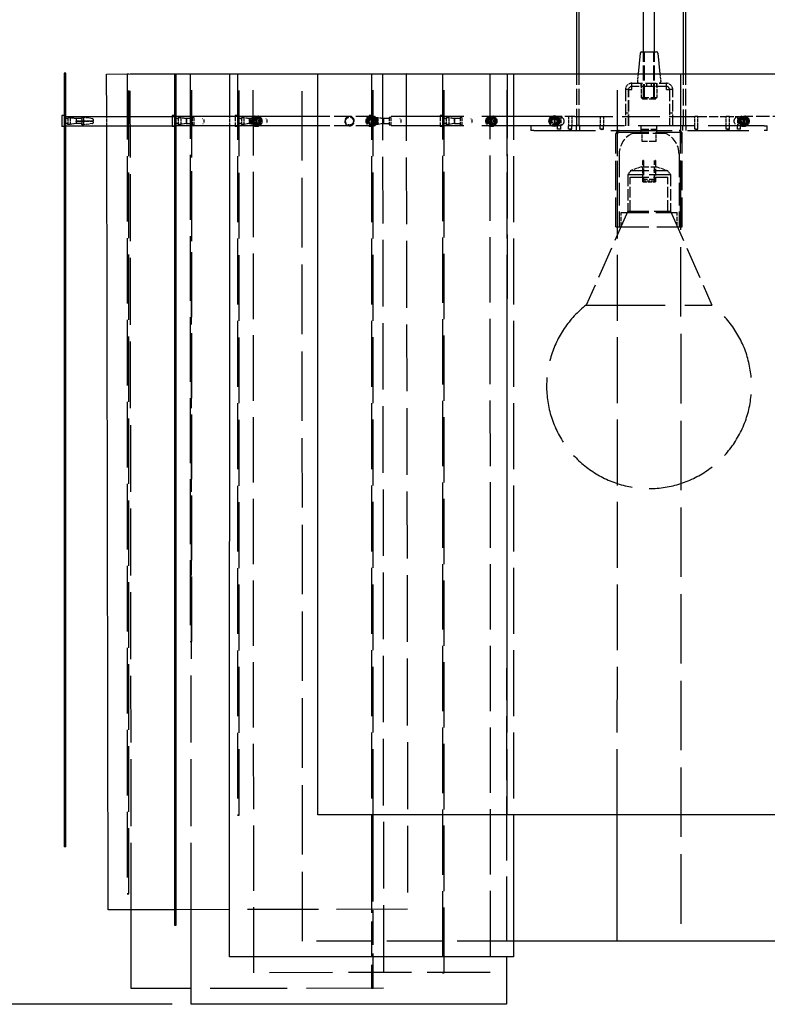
# Model space of a CAD drawing. Extents: x 203 to 5123, y -222 to 3222.
# Tile 10 of 13: x 2429 to 2903, y 1692 to 2317. Entities that reach past the tile are written whole.
import ezdxf

# ---------------------------------------------------------------- set-up
doc = ezdxf.new("R2010")
doc.units = 0
doc.header["$LTSCALE"] = 10
doc.linetypes.add('DASHED', pattern=[0.2068, 0.1655, -0.0413])
doc.layers.add('Nascosta (ISO)', color=7, linetype='DASHED')
doc.layers.add('Visibile (ISO)', color=7, linetype='Continuous')
doc.styles.get("Standard").update_dxf_attribs({"font": 'TAHOMA.TTF'})
doc.dimstyles.get("Standard").update_dxf_attribs({"dimtxt": 0.18, "dimasz": 0.18, "dimexe": 0.18, "dimexo": 0.0625, "dimgap": 0.09, "dimtad": 0, "dimtih": 1, "dimtoh": 1, "dimdec": 4, "dimzin": 0, "dimdsep": 46, "dimtxsty": 'Standard', "dimcen": 0.09, "dimadec": 0, "dimazin": 0, "dimtfac": 1, "dimtdec": 4, "dimtofl": 0, "dimtmove": 0, "dimatfit": 3, "dimfxl": 0, "dimtolj": 1, "dimtzin": 0, "dimarcsym": 0})

# ---------------------------------------------------------------- blocks, each defined once
blk = doc.blocks.new('*D13')
at = {"color": 0, "lineweight": -2}
for p, q in [((2741.23, 2756.22), (2301.02, 2756.22)), ((2313.02, 2726.22), (2313.02, 2475.91)), ((2313.02, 1722.31), (2313.02, 2420.68)), ((2525.7, 1692.31), (2301.02, 1692.31))]:
    blk.add_line(p, q, dxfattribs=at)
at = {"color": 0}
for points in [[(2308.02, 2726.22), (2318.02, 2726.22), (2313.02, 2756.22)], [(2308.02, 1722.31), (2318.02, 1722.31), (2313.02, 1692.31)]]:
    blk.add_solid(points, dxfattribs=at)
at = {"layer": 'DEFPOINTS', "color": 0}
for p in [(2753.23, 2756.22), (2313.02, 1692.31), (2537.7, 1692.31)]:
    blk.add_point(p, dxfattribs=at)
at = {"color": 0, "insert": (2313.02, 2448.29), "char_height": 30, "attachment_point": 5}
blk.add_mtext('\\A1;MIN 900 - MAX 1700', dxfattribs=at)

msp = doc.modelspace()

# ---------------------------------------------------------------- linework, layer by layer
at = {"layer": 'Nascosta (ISO)', "ltscale": 5.711227}
for p, q in [((2824.73, 2266.22), (2824.73, 2296.22)), ((2825.23, 2266.22), (2825.23, 2296.22)), ((2831.23, 2266.22), (2831.23, 2296.22)), ((2831.73, 2266.22), (2831.73, 2296.22))]:
    msp.add_line(p, q, dxfattribs=at)
at = {"layer": 'Nascosta (ISO)', "ltscale": 0.190278}
for p, q in [((2458.23, 2282.22), (2457.23, 2282.22)), ((2458.23, 2282.22), (2457.23, 2282.22)), ((2527.23, 2282.16), (2528.23, 2282.16)), ((2527.23, 2282.13), (2528.23, 2282.13)), ((2537.23, 2282.17), (2538.23, 2282.18)), ((2537.23, 2282.14), (2538.23, 2282.14)), ((2567.23, 2282.14), (2568.23, 2282.14)), ((2697.23, 2282.13), (2698.23, 2282.13)), ((2458.23, 2254.72), (2457.23, 2254.72)), ((2469.48, 2254.52), (2468.48, 2254.52)), ((2497.23, 2254.72), (2498.23, 2254.72)), ((2527.23, 2254.72), (2528.23, 2254.72)), ((2537.23, 2254.72), (2538.23, 2254.72)), ((2539.48, 2254.5), (2538.48, 2254.5)), ((2567.23, 2254.72), (2568.23, 2254.72)), ((2579.48, 2254.5), (2578.48, 2254.5)), ((2652.23, 2254.72), (2653.23, 2254.72)), ((2664.48, 2254.5), (2663.48, 2254.5)), ((2697.23, 2254.72), (2698.23, 2254.72)), ((2709.48, 2254.5), (2708.48, 2254.5)), ((2458.23, 2249.72), (2457.23, 2249.72)), ((2468.48, 2252.47), (2469.48, 2252.47)), ((2469.48, 2251.97), (2468.48, 2251.97)), ((2469.48, 2249.92), (2468.48, 2249.92)), ((2497.23, 2249.72), (2498.23, 2249.72)), ((2527.23, 2249.72), (2528.23, 2249.72)), ((2537.23, 2249.72), (2538.23, 2249.72)), ((2538.48, 2249.93), (2539.48, 2249.93)), ((2567.23, 2249.72), (2568.23, 2249.72)), ((2578.48, 2249.93), (2579.48, 2249.93)), ((2652.23, 2249.72), (2653.23, 2249.72)), ((2663.48, 2249.93), (2664.48, 2249.93)), ((2697.23, 2249.72), (2698.23, 2249.72)), ((2708.48, 2249.93), (2709.48, 2249.93)), ((2823.23, 2245.22), (2823.23, 2246.22)), ((2833.23, 2245.22), (2833.23, 2246.22)), ((2537.23, 1922.29), (2538.23, 1922.29)), ((2537.23, 1922.14), (2538.23, 1922.14)), ((2458.23, 1902.22), (2457.23, 1902.22)), ((2458.23, 1902.22), (2457.23, 1902.22)), ((2567.23, 1812.29), (2568.23, 1812.29)), ((2567.23, 1812.14), (2568.23, 1812.14)), ((2458.23, 1792.54), (2457.23, 1792.54)), ((2497.23, 1762.29), (2498.23, 1762.29)), ((2497.23, 1762.15), (2498.23, 1762.15)), ((2528.23, 1752.13), (2527.23, 1752.13)), ((2697.23, 1712.3), (2698.23, 1712.3)), ((2697.23, 1712.13), (2698.23, 1712.13)), ((2653.23, 1702.22), (2652.23, 1702.22))]:
    msp.add_line(p, q, dxfattribs=at)
at = {"layer": 'Nascosta (ISO)', "ltscale": 25.141504}
msp.add_line((2497.23, 2282.08), (2497.23, 1762.15), dxfattribs=at)
at = {"layer": 'Nascosta (ISO)', "ltscale": 25.141588}
msp.add_line((2498.23, 1762.15), (2498.23, 2282.08), dxfattribs=at)
at = {"layer": 'Nascosta (ISO)', "ltscale": 25.628633}
msp.add_line((2499.75, 1752.08), (2499.2, 2282.08), dxfattribs=at)
at = {"layer": 'Nascosta (ISO)', "ltscale": 24.858627}
msp.add_line((2537.23, 2282.15), (2537.23, 1922.29), dxfattribs=at)
at = {"layer": 'Nascosta (ISO)', "ltscale": 25.628717}
msp.add_line((2537.76, 1752.15), (2538.26, 2282.15), dxfattribs=at)
at = {"layer": 'Nascosta (ISO)', "ltscale": 24.858746}
msp.add_line((2538.23, 1922.29), (2538.23, 2282.15), dxfattribs=at)
at = {"layer": 'Nascosta (ISO)', "ltscale": 29.240988}
msp.add_line((2538.26, 2282.18), (2659.2, 2282.3), dxfattribs=at)
at = {"layer": 'Nascosta (ISO)', "ltscale": 4.331576}
msp.add_line((2562.23, 2282.19), (2584.99, 2282.23), dxfattribs=at)
at = {"layer": 'Nascosta (ISO)', "ltscale": 25.568254}
msp.add_line((2567.23, 2282.28), (2567.23, 2282.14), dxfattribs=at)
at = {"layer": 'Nascosta (ISO)', "ltscale": 25.252525}
for p, q in [((2567.23, 2282.14), (2567.23, 1812.14)), ((2568.23, 1812.14), (2568.23, 2282.14)), ((2652.23, 2282.22), (2652.23, 1812.22)), ((2653.23, 1812.22), (2653.23, 2282.22)), ((2738.23, 1812.22), (2738.23, 2282.22))]:
    msp.add_line(p, q, dxfattribs=at)
at = {"layer": 'Nascosta (ISO)', "ltscale": 25.398884}
msp.add_line((2568.23, 2282.14), (2568.23, 2282.28), dxfattribs=at)
at = {"layer": 'Nascosta (ISO)', "ltscale": 24.17795}
for p, q in [((2577.22, 2282.18), (2727.22, 2282.25)), ((2537.23, 1922.29), (2537.23, 1922.14)), ((2538.23, 1922.14), (2538.23, 1922.29)), ((2727.5, 1712.25), (2577.5, 1712.18))]:
    msp.add_line(p, q, dxfattribs=at)
at = {"layer": 'Nascosta (ISO)', "ltscale": 25.057148}
for p, q in [((2577.5, 1712.18), (2577.22, 2282.18)), ((2697.23, 2282.13), (2697.23, 1712.13)), ((2698.23, 1712.13), (2698.23, 2282.13)), ((2727.22, 2282.25), (2727.5, 1712.25))]:
    msp.add_line(p, q, dxfattribs=at)
at = {"layer": 'Nascosta (ISO)', "ltscale": 22.271519}
msp.add_line((2600.09, 2282.25), (2738.26, 2282.12), dxfattribs=at)
at = {"layer": 'Nascosta (ISO)', "ltscale": 29.014767}
msp.add_line((2608.22, 2282.18), (2728.23, 2282.22), dxfattribs=at)
at = {"layer": 'Nascosta (ISO)', "ltscale": 26.595745}
msp.add_line((2608.41, 1732.18), (2608.22, 2282.18), dxfattribs=at)
at = {"layer": 'Nascosta (ISO)', "ltscale": 21.76123}
msp.add_line((2652.23, 2282.22), (2742.23, 2282.2), dxfattribs=at)
at = {"layer": 'Nascosta (ISO)', "ltscale": 25.496746}
msp.add_line((2659.2, 2282.3), (2659.8, 1702.3), dxfattribs=at)
at = {"layer": 'Nascosta (ISO)', "ltscale": 25.62071}
msp.add_line((2674.18, 2282.22), (2675.09, 1752.38), dxfattribs=at)
at = {"layer": 'Nascosta (ISO)', "ltscale": 29.016041}
for p, q in [((2697.23, 2282.22), (2697.23, 2282.13)), ((2698.23, 2282.13), (2698.23, 2282.22))]:
    msp.add_line(p, q, dxfattribs=at)
at = {"layer": 'Nascosta (ISO)', "ltscale": 24.61397}
msp.add_line((2738.26, 2282.12), (2737.73, 1722.2), dxfattribs=at)
at = {"layer": 'Nascosta (ISO)', "ltscale": 25.251808}
msp.add_line((2742.23, 2282.2), (2742.17, 1812.22), dxfattribs=at)
at = {"layer": 'Nascosta (ISO)', "ltscale": 0.285466}
for p, q in [((2782.48, 2282.24), (2783.98, 2282.24)), ((2461.14, 2254.27), (2459.64, 2254.27)), ((2531.14, 2254.27), (2529.64, 2254.27)), ((2567.23, 2255.72), (2565.73, 2255.72)), ((2571.14, 2254.27), (2569.64, 2254.27)), ((2652.23, 2255.72), (2650.73, 2255.72)), ((2656.14, 2254.27), (2654.64, 2254.27)), ((2697.23, 2255.72), (2695.73, 2255.72)), ((2701.14, 2254.27), (2699.64, 2254.27)), ((2461.14, 2250.17), (2459.64, 2250.17)), ((2531.14, 2250.17), (2529.64, 2250.17)), ((2567.23, 2248.72), (2565.73, 2248.72)), ((2571.14, 2250.17), (2569.64, 2250.17)), ((2652.23, 2248.72), (2650.73, 2248.72)), ((2656.14, 2250.17), (2654.64, 2250.17)), ((2697.23, 2248.72), (2695.73, 2248.72)), ((2701.14, 2250.17), (2699.64, 2250.17))]:
    msp.add_line(p, q, dxfattribs=at)
at = {"layer": 'Nascosta (ISO)', "ltscale": 6.187171}
for p, q in [((2782.48, 2249.72), (2782.48, 2282.22)), ((2783.98, 2249.72), (2783.98, 2282.22))]:
    msp.add_line(p, q, dxfattribs=at)
at = {"layer": 'Nascosta (ISO)', "ltscale": 25.252527}
msp.add_line((2808.08, 1812.22), (2808.24, 2282.22), dxfattribs=at)
at = {"layer": 'Nascosta (ISO)', "ltscale": 5.118434}
msp.add_line((2808.24, 2282.24), (2835.13, 2282.25), dxfattribs=at)
at = {"layer": 'Nascosta (ISO)', "ltscale": 0.94442}
msp.add_line((2821.33, 2282.25), (2820.84, 2277.32), dxfattribs=at)
at = {"layer": 'Nascosta (ISO)', "ltscale": 0.943527}
msp.add_line((2835.13, 2282.25), (2835.62, 2277.32), dxfattribs=at)
at = {"layer": 'Nascosta (ISO)', "ltscale": 26.595091}
msp.add_line((2848.22, 2282.24), (2848.41, 1732.26), dxfattribs=at)
at = {"layer": 'Nascosta (ISO)', "ltscale": 6.287402}
msp.add_line((2849.98, 2249.22), (2849.98, 2282.24), dxfattribs=at)
at = {"layer": 'Nascosta (ISO)', "ltscale": 6.287305}
msp.add_line((2851.48, 2249.22), (2851.48, 2282.24), dxfattribs=at)
at = {"layer": 'Nascosta (ISO)', "ltscale": 1.196077}
for p, q in [((2817.23, 2272.22), (2817.23, 2276.22)), ((2839.23, 2272.22), (2839.23, 2276.22))]:
    msp.add_line(p, q, dxfattribs=at)
at = {"layer": 'Nascosta (ISO)', "ltscale": 4.188206}
for p, q in [((2817.23, 2276.22), (2839.23, 2276.22)), ((2839.23, 2274.22), (2817.23, 2274.22))]:
    msp.add_line(p, q, dxfattribs=at)
at = {"layer": 'Nascosta (ISO)', "ltscale": 1.713298}
for p, q in [((2823.23, 2276.22), (2823.23, 2267.22)), ((2833.23, 2276.22), (2833.23, 2267.22)), ((2879.23, 2255.22), (2888.23, 2255.22)), ((2810.48, 2185.22), (2810.48, 2194.22)), ((2845.98, 2185.22), (2845.98, 2194.22))]:
    msp.add_line(p, q, dxfattribs=at)
at = {"layer": 'Nascosta (ISO)', "ltscale": 0.380655}
for p, q in [((2823.23, 2274.22), (2823.23, 2276.22)), ((2826.73, 2274.22), (2826.73, 2276.22)), ((2829.73, 2274.22), (2829.73, 2276.22)), ((2833.23, 2274.22), (2833.23, 2276.22)), ((2815.23, 2272.22), (2813.23, 2272.22)), ((2843.23, 2272.22), (2841.23, 2272.22)), ((2815.23, 2257.22), (2813.23, 2257.22)), ((2843.23, 2257.22), (2841.23, 2257.22)), ((2859.23, 2255.22), (2857.23, 2255.22)), ((2879.23, 2255.22), (2877.23, 2255.22)), ((2770.23, 2247.22), (2770.23, 2249.22)), ((2772.23, 2247.22), (2772.23, 2249.22)), ((2777.23, 2247.22), (2777.23, 2249.22)), ((2779.23, 2247.22), (2779.23, 2249.22)), ((2797.23, 2247.22), (2797.23, 2249.22)), ((2799.23, 2247.22), (2799.23, 2249.22)), ((2857.23, 2247.22), (2857.23, 2249.22)), ((2859.23, 2247.22), (2859.23, 2249.22)), ((2877.23, 2247.22), (2877.23, 2249.22)), ((2879.23, 2247.22), (2879.23, 2249.22)), ((2884.23, 2247.22), (2884.23, 2249.22)), ((2886.23, 2247.22), (2886.23, 2249.22))]:
    msp.add_line(p, q, dxfattribs=at)
at = {"layer": 'Nascosta (ISO)', "ltscale": 4.378584}
for p, q in [((2813.23, 2272.22), (2813.23, 2249.22)), ((2815.23, 2249.22), (2815.23, 2272.22)), ((2815.33, 2249.22), (2815.33, 2272.22)), ((2841.13, 2272.22), (2841.13, 2249.22)), ((2841.23, 2272.22), (2841.23, 2249.22)), ((2843.23, 2249.22), (2843.23, 2272.22)), ((2814.73, 2218.22), (2814.73, 2195.22)), ((2841.73, 2218.22), (2841.73, 2195.22))]:
    msp.add_line(p, q, dxfattribs=at)
at = {"layer": 'Nascosta (ISO)', "ltscale": 0.361617}
for p, q in [((2815.33, 2272.22), (2817.23, 2272.22)), ((2839.23, 2272.22), (2841.13, 2272.22))]:
    msp.add_line(p, q, dxfattribs=at)
at = {"layer": 'Nascosta (ISO)', "ltscale": 2.990344}
for p, q in [((2823.23, 2267.22), (2833.23, 2267.22)), ((2823.23, 2247.22), (2833.23, 2247.22)), ((2823.23, 2223.22), (2833.23, 2223.22))]:
    msp.add_line(p, q, dxfattribs=at)
at = {"layer": 'Nascosta (ISO)', "ltscale": 0.269135}
for p, q in [((2824.23, 2266.22), (2823.23, 2267.22)), ((2832.23, 2266.22), (2833.23, 2267.22)), ((2816.23, 2195.22), (2815.23, 2194.22)), ((2840.23, 2195.22), (2841.23, 2194.22))]:
    msp.add_line(p, q, dxfattribs=at)
at = {"layer": 'Nascosta (ISO)', "ltscale": 2.392255}
for p, q in [((2832.23, 2266.22), (2824.23, 2266.22)), ((2832.23, 2215.22), (2824.23, 2215.22))]:
    msp.add_line(p, q, dxfattribs=at)
at = {"layer": 'Nascosta (ISO)', "ltscale": 1.225982}
for p, q in [((2459.64, 2254.27), (2459.64, 2250.17)), ((2461.14, 2254.27), (2461.14, 2250.17)), ((2529.64, 2254.27), (2529.64, 2250.17)), ((2531.14, 2254.27), (2531.14, 2250.17)), ((2569.64, 2254.27), (2569.64, 2250.17)), ((2571.14, 2254.27), (2571.14, 2250.17)), ((2654.64, 2254.27), (2654.64, 2250.17)), ((2656.14, 2254.27), (2656.14, 2250.17)), ((2699.64, 2254.27), (2699.64, 2250.17)), ((2701.14, 2254.27), (2701.14, 2250.17))]:
    msp.add_line(p, q, dxfattribs=at)
at = {"layer": 'Nascosta (ISO)', "ltscale": 0.703673}
for p, q in [((2464.81, 2253.82), (2461.14, 2254.27)), ((2464.81, 2250.62), (2461.14, 2250.17))]:
    msp.add_line(p, q, dxfattribs=at)
at = {"layer": 'Nascosta (ISO)', "ltscale": 0.640013}
for p, q in [((2468.48, 2254.52), (2468.48, 2252.47)), ((2469.48, 2254.52), (2469.48, 2252.47)), ((2468.48, 2251.97), (2468.48, 2249.92)), ((2469.48, 2251.97), (2469.48, 2249.92))]:
    msp.add_line(p, q, dxfattribs=at)
at = {"layer": 'Nascosta (ISO)', "ltscale": 1.115686}
for p, q in [((2475.29, 2253.77), (2469.48, 2254.52)), ((2475.29, 2250.66), (2469.48, 2249.92))]:
    msp.add_line(p, q, dxfattribs=at)
at = {"layer": 'Nascosta (ISO)', "ltscale": 1.142167}
msp.add_line((2484.24, 2249.22), (2484.22, 2255.22), dxfattribs=at)
at = {"layer": 'Nascosta (ISO)', "ltscale": 0.475844}
for p, q in [((2525.73, 2255.22), (2528.23, 2255.22)), ((2525.73, 2249.22), (2528.23, 2249.22))]:
    msp.add_line(p, q, dxfattribs=at)
at = {"layer": 'Nascosta (ISO)', "ltscale": 0.688919}
for p, q in [((2534.73, 2253.83), (2531.14, 2254.27)), ((2574.73, 2253.83), (2571.14, 2254.27)), ((2659.73, 2253.83), (2656.14, 2254.27)), ((2704.73, 2253.83), (2701.14, 2254.27)), ((2534.73, 2250.61), (2531.14, 2250.17)), ((2574.73, 2250.61), (2571.14, 2250.17)), ((2659.73, 2250.61), (2656.14, 2250.17)), ((2704.73, 2250.61), (2701.14, 2250.17))]:
    msp.add_line(p, q, dxfattribs=at)
at = {"layer": 'Nascosta (ISO)', "ltscale": 1.280127}
for p, q in [((2538.48, 2254.5), (2538.48, 2249.93)), ((2539.48, 2254.5), (2539.48, 2249.93)), ((2578.48, 2254.5), (2578.48, 2249.93)), ((2663.48, 2254.5), (2663.48, 2249.93)), ((2664.48, 2254.5), (2664.48, 2249.93)), ((2708.48, 2254.5), (2708.48, 2249.93)), ((2709.48, 2254.5), (2709.48, 2249.93))]:
    msp.add_line(p, q, dxfattribs=at)
at = {"layer": 'Nascosta (ISO)', "ltscale": 1.142165}
for p, q in [((2562.23, 2249.22), (2562.23, 2255.22)), ((2777.23, 2255.22), (2777.23, 2249.22)), ((2779.23, 2255.22), (2779.23, 2249.22)), ((2797.23, 2255.22), (2797.23, 2249.22)), ((2799.23, 2255.22), (2799.23, 2249.22)), ((2857.23, 2249.22), (2857.23, 2255.22)), ((2859.23, 2249.22), (2859.23, 2255.22)), ((2877.23, 2249.22), (2877.23, 2255.22)), ((2879.23, 2249.22), (2879.23, 2255.22)), ((2823.77, 2239.22), (2823.77, 2245.22)), ((2832.69, 2239.22), (2832.69, 2245.22))]:
    msp.add_line(p, q, dxfattribs=at)
at = {"layer": 'Nascosta (ISO)', "ltscale": 2.09321}
for p, q in [((2565.73, 2255.72), (2565.73, 2248.72)), ((2650.73, 2255.72), (2650.73, 2248.72)), ((2695.73, 2255.72), (2695.73, 2248.72))]:
    msp.add_line(p, q, dxfattribs=at)
at = {"layer": 'Nascosta (ISO)', "ltscale": 1.115846}
for p, q in [((2578.98, 2253.75), (2578.98, 2254.5)), ((2579.48, 2254.5), (2579.48, 2253.75)), ((2727.98, 2253.75), (2727.98, 2254.5)), ((2728.48, 2254.5), (2728.48, 2253.75)), ((2887.98, 2253.75), (2887.98, 2254.5)), ((2888.48, 2254.5), (2888.48, 2253.75)), ((2469.48, 2252.47), (2475.29, 2252.47)), ((2475.29, 2251.97), (2469.48, 2251.97)), ((2578.98, 2249.93), (2578.98, 2250.68)), ((2579.48, 2250.68), (2579.48, 2249.93)), ((2727.98, 2249.93), (2727.98, 2250.68)), ((2728.48, 2250.68), (2728.48, 2249.93)), ((2887.98, 2249.93), (2887.98, 2250.68)), ((2888.48, 2250.68), (2888.48, 2249.93))]:
    msp.add_line(p, q, dxfattribs=at)
at = {"layer": 'Nascosta (ISO)', "ltscale": 6.663115}
for p, q in [((2653.23, 2255.22), (2618.23, 2255.22)), ((2653.23, 2249.22), (2618.23, 2249.22))]:
    msp.add_line(p, q, dxfattribs=at)
at = {"layer": 'Nascosta (ISO)', "ltscale": 0.038224}
for p, q in [((2651.98, 2254.3), (2651.98, 2254.5)), ((2652.48, 2254.5), (2652.48, 2254.3)), ((2767.98, 2254.3), (2767.98, 2254.5)), ((2768.48, 2254.5), (2768.48, 2254.3)), ((2651.98, 2249.93), (2651.98, 2250.13)), ((2652.48, 2250.13), (2652.48, 2249.93)), ((2767.98, 2249.93), (2767.98, 2250.13)), ((2768.48, 2250.13), (2768.48, 2249.93))]:
    msp.add_line(p, q, dxfattribs=at)
at = {"layer": 'Nascosta (ISO)', "ltscale": 0.131477}
for p, q in [((2651.98, 2253.81), (2651.98, 2254.3)), ((2652.48, 2254.3), (2652.48, 2253.81)), ((2767.98, 2253.81), (2767.98, 2254.3)), ((2768.48, 2254.3), (2768.48, 2253.81)), ((2651.98, 2250.13), (2651.98, 2250.63)), ((2652.48, 2250.63), (2652.48, 2250.13)), ((2767.98, 2250.13), (2767.98, 2250.63)), ((2768.48, 2250.63), (2768.48, 2250.13))]:
    msp.add_line(p, q, dxfattribs=at)
at = {"layer": 'Nascosta (ISO)', "ltscale": 27.804642}
for p, q in [((2768.23, 2255.22), (2653.23, 2255.22)), ((2768.23, 2249.22), (2653.23, 2249.22))]:
    msp.add_line(p, q, dxfattribs=at)
at = {"layer": 'Nascosta (ISO)', "ltscale": 3.887477}
msp.add_line((2781.23, 2255.22), (2768.23, 2255.22), dxfattribs=at)
at = {"layer": 'Nascosta (ISO)', "ltscale": 1.794166}
for p, q in [((2768.23, 2249.22), (2768.23, 2255.22)), ((2888.23, 2255.22), (2888.23, 2249.22))]:
    msp.add_line(p, q, dxfattribs=at)
at = {"layer": 'Nascosta (ISO)', "ltscale": 1.076838}
for p, q in [((2770.23, 2255.05), (2770.23, 2249.39)), ((2772.23, 2255.05), (2772.23, 2249.39)), ((2884.23, 2255.05), (2884.23, 2249.39)), ((2886.23, 2255.05), (2886.23, 2249.39))]:
    msp.add_line(p, q, dxfattribs=at)
at = {"layer": 'Nascosta (ISO)', "ltscale": 14.468595}
msp.add_line((2781.23, 2255.22), (2857.23, 2255.22), dxfattribs=at)
at = {"layer": 'Nascosta (ISO)', "ltscale": 3.426696}
msp.add_line((2859.23, 2255.22), (2877.23, 2255.22), dxfattribs=at)
at = {"layer": 'Nascosta (ISO)', "ltscale": 5.140094}
msp.add_line((2915.23, 2255.22), (2888.23, 2255.22), dxfattribs=at)
at = {"layer": 'Nascosta (ISO)', "ltscale": 0.173181}
for p, q in [((2459.14, 2253.82), (2458.23, 2253.82)), ((2459.14, 2250.62), (2458.23, 2250.62)), ((2529.14, 2253.82), (2528.23, 2253.82)), ((2529.14, 2250.62), (2528.23, 2250.62)), ((2569.14, 2253.82), (2568.23, 2253.82)), ((2569.14, 2250.62), (2568.23, 2250.62)), ((2654.14, 2253.82), (2653.23, 2253.82)), ((2654.14, 2250.62), (2653.23, 2250.62)), ((2699.14, 2253.82), (2698.23, 2253.82)), ((2699.14, 2250.62), (2698.23, 2250.62))]:
    msp.add_line(p, q, dxfattribs=at)
at = {"layer": 'Nascosta (ISO)', "ltscale": 0.095476}
msp.add_line((2464.73, 2252.47), (2464.73, 2251.97), dxfattribs=at)
at = {"layer": 'Nascosta (ISO)', "ltscale": 0.014657}
for p, q in [((2464.73, 2252.47), (2464.81, 2252.47)), ((2464.81, 2251.97), (2464.73, 2251.97)), ((2534.81, 2253.8), (2534.73, 2253.81)), ((2534.73, 2250.63), (2534.81, 2250.64)), ((2574.81, 2253.8), (2574.73, 2253.81)), ((2574.73, 2250.63), (2574.81, 2250.64)), ((2659.81, 2253.8), (2659.73, 2253.81)), ((2659.73, 2250.63), (2659.81, 2250.64)), ((2704.81, 2253.8), (2704.73, 2253.81)), ((2704.73, 2250.63), (2704.81, 2250.64))]:
    msp.add_line(p, q, dxfattribs=at)
at = {"layer": 'Nascosta (ISO)', "ltscale": 0.430581}
for p, q in [((2464.81, 2253.82), (2464.81, 2252.47)), ((2464.81, 2251.97), (2464.81, 2250.62))]:
    msp.add_line(p, q, dxfattribs=at)
at = {"layer": 'Nascosta (ISO)', "ltscale": 0.603983}
for p, q in [((2467.98, 2253.82), (2464.81, 2253.82)), ((2464.81, 2252.47), (2467.98, 2252.47)), ((2467.98, 2251.97), (2464.81, 2251.97)), ((2467.98, 2250.62), (2464.81, 2250.62)), ((2537.98, 2253.8), (2534.81, 2253.8)), ((2534.81, 2250.64), (2537.98, 2250.64)), ((2577.98, 2253.8), (2574.81, 2253.8)), ((2574.81, 2250.64), (2577.98, 2250.64)), ((2662.98, 2253.8), (2659.81, 2253.8)), ((2659.81, 2250.64), (2662.98, 2250.64)), ((2707.98, 2253.8), (2704.81, 2253.8)), ((2704.81, 2250.64), (2707.98, 2250.64))]:
    msp.add_line(p, q, dxfattribs=at)
at = {"layer": 'Nascosta (ISO)', "ltscale": 0.14998}
for p, q in [((2467.98, 2252.47), (2468.48, 2252.47)), ((2468.48, 2251.97), (2467.98, 2251.97))]:
    msp.add_line(p, q, dxfattribs=at)
at = {"layer": 'Nascosta (ISO)', "ltscale": 0.138751}
for p, q in [((2475.29, 2252.47), (2475.73, 2252.47)), ((2475.73, 2251.97), (2475.29, 2251.97)), ((2578.98, 2253.25), (2578.98, 2253.75)), ((2578.98, 2250.68), (2578.98, 2251.19)), ((2579.48, 2253.75), (2579.48, 2253.25)), ((2579.48, 2251.19), (2579.48, 2250.68)), ((2727.98, 2253.25), (2727.98, 2253.75)), ((2727.98, 2250.68), (2727.98, 2251.19)), ((2728.48, 2253.75), (2728.48, 2253.25)), ((2728.48, 2251.19), (2728.48, 2250.68)), ((2887.98, 2253.25), (2887.98, 2253.75)), ((2887.98, 2250.68), (2887.98, 2251.19)), ((2888.48, 2253.75), (2888.48, 2253.25)), ((2888.48, 2251.19), (2888.48, 2250.68))]:
    msp.add_line(p, q, dxfattribs=at)
at = {"layer": 'Nascosta (ISO)', "ltscale": 0.268816}
for p, q in [((2475.73, 2253.28), (2475.73, 2252.47)), ((2475.73, 2251.97), (2475.73, 2251.16))]:
    msp.add_line(p, q, dxfattribs=at)
at = {"layer": 'Nascosta (ISO)', "ltscale": 0.047688}
for p, q in [((2534.73, 2253.83), (2534.73, 2253.81)), ((2534.73, 2250.63), (2534.73, 2250.61)), ((2574.73, 2253.83), (2574.73, 2253.81)), ((2574.73, 2250.63), (2574.73, 2250.61)), ((2659.73, 2253.83), (2659.73, 2253.81)), ((2659.73, 2250.63), (2659.73, 2250.61)), ((2704.73, 2253.83), (2704.73, 2253.81)), ((2704.73, 2250.63), (2704.73, 2250.61))]:
    msp.add_line(p, q, dxfattribs=at)
at = {"layer": 'Nascosta (ISO)', "ltscale": 0.605262}
for p, q in [((2534.73, 2253.81), (2534.73, 2250.63)), ((2574.73, 2250.63), (2574.73, 2253.81)), ((2651.98, 2250.63), (2651.98, 2253.81)), ((2652.48, 2250.63), (2652.48, 2253.81)), ((2659.73, 2253.81), (2659.73, 2250.63)), ((2704.73, 2250.63), (2704.73, 2253.81)), ((2767.98, 2253.81), (2767.98, 2250.63)), ((2768.48, 2253.81), (2768.48, 2250.63))]:
    msp.add_line(p, q, dxfattribs=at)
at = {"layer": 'Nascosta (ISO)', "ltscale": 0.861262}
for p, q in [((2534.81, 2253.8), (2534.81, 2250.64)), ((2574.81, 2253.8), (2574.81, 2250.64)), ((2659.81, 2253.8), (2659.81, 2250.64)), ((2704.81, 2253.8), (2704.81, 2250.64))]:
    msp.add_line(p, q, dxfattribs=at)
at = {"layer": 'Nascosta (ISO)', "ltscale": 0.537732}
for p, q in [((2545.73, 2253.25), (2545.73, 2251.19)), ((2585.73, 2253.25), (2585.73, 2251.19)), ((2670.73, 2253.25), (2670.73, 2251.19)), ((2715.73, 2253.25), (2715.73, 2251.19))]:
    msp.add_line(p, q, dxfattribs=at)
at = {"layer": 'Nascosta (ISO)', "ltscale": 0.392084}
for p, q in [((2578.98, 2251.19), (2578.98, 2253.25)), ((2579.48, 2253.25), (2579.48, 2251.19)), ((2727.98, 2251.19), (2727.98, 2253.25)), ((2728.48, 2253.25), (2728.48, 2251.19)), ((2887.98, 2251.19), (2887.98, 2253.25)), ((2888.48, 2253.25), (2888.48, 2251.19))]:
    msp.add_line(p, q, dxfattribs=at)
at = {"layer": 'Nascosta (ISO)', "ltscale": 0.571033}
for p, q in [((2753.23, 2249.22), (2753.23, 2246.22)), ((2782.23, 2246.22), (2782.23, 2249.22)), ((2784.23, 2246.22), (2784.23, 2249.22)), ((2823.23, 2246.22), (2823.23, 2249.22)), ((2833.23, 2246.22), (2833.23, 2249.22)), ((2849.73, 2246.22), (2849.73, 2249.22)), ((2851.73, 2246.22), (2851.73, 2249.22)), ((2903.23, 2246.22), (2903.23, 2249.22))]:
    msp.add_line(p, q, dxfattribs=at)
at = {"layer": 'Nascosta (ISO)', "ltscale": 21.437782}
msp.add_line((2901.23, 2249.22), (2768.23, 2249.22), dxfattribs=at)
at = {"layer": 'Nascosta (ISO)', "ltscale": 0.448467}
msp.add_line((2782.48, 2249.72), (2783.98, 2249.72), dxfattribs=at)
at = {"layer": 'Nascosta (ISO)', "ltscale": 0.095089}
for p, q in [((2782.48, 2249.22), (2782.48, 2249.72)), ((2783.98, 2249.22), (2783.98, 2249.72))]:
    msp.add_line(p, q, dxfattribs=at)
at = {"layer": 'Nascosta (ISO)', "ltscale": 0.597989}
for p, q in [((2901.23, 2249.22), (2903.23, 2249.22)), ((2755.23, 2246.22), (2753.23, 2246.22)), ((2772.23, 2247.22), (2770.23, 2247.22)), ((2779.23, 2247.22), (2777.23, 2247.22)), ((2799.23, 2247.22), (2797.23, 2247.22)), ((2859.23, 2247.22), (2857.23, 2247.22)), ((2879.23, 2247.22), (2877.23, 2247.22)), ((2886.23, 2247.22), (2884.23, 2247.22)), ((2903.23, 2246.22), (2901.23, 2246.22))]:
    msp.add_line(p, q, dxfattribs=at)
at = {"layer": 'Nascosta (ISO)', "ltscale": 23.533205}
msp.add_line((2755.23, 2246.22), (2901.23, 2246.22), dxfattribs=at)
at = {"layer": 'Nascosta (ISO)', "ltscale": 0.222001}
for p, q in [((2778.23, 2246.62), (2777.23, 2247.22)), ((2778.23, 2246.62), (2779.23, 2247.22)), ((2798.23, 2246.62), (2797.23, 2247.22)), ((2798.23, 2246.62), (2799.23, 2247.22)), ((2858.23, 2246.62), (2857.23, 2247.22)), ((2858.23, 2246.62), (2859.23, 2247.22)), ((2878.23, 2246.62), (2877.23, 2247.22)), ((2878.23, 2246.62), (2879.23, 2247.22))]:
    msp.add_line(p, q, dxfattribs=at)
at = {"layer": 'Nascosta (ISO)', "ltscale": 11.232176}
for p, q in [((2807.23, 2185.22), (2807.23, 2244.22)), ((2808.23, 2185.22), (2808.23, 2244.22)), ((2848.23, 2185.22), (2848.23, 2244.22)), ((2849.23, 2185.22), (2849.23, 2244.22))]:
    msp.add_line(p, q, dxfattribs=at)
at = {"layer": 'Nascosta (ISO)', "ltscale": 11.363585}
msp.add_line((2809.23, 2245.22), (2847.23, 2245.22), dxfattribs=at)
at = {"layer": 'Nascosta (ISO)', "ltscale": 0.102704}
for p, q in [((2818.23, 2245.22), (2818.23, 2244.68)), ((2838.23, 2245.22), (2838.23, 2244.68))]:
    msp.add_line(p, q, dxfattribs=at)
at = {"layer": 'Nascosta (ISO)', "ltscale": 5.980787}
msp.add_line((2818.23, 2244.68), (2838.23, 2244.68), dxfattribs=at)
at = {"layer": 'Nascosta (ISO)', "ltscale": 2.666479}
msp.add_line((2832.69, 2239.22), (2823.77, 2239.22), dxfattribs=at)
at = {"layer": 'Nascosta (ISO)', "ltscale": 8.757268}
for p, q in [((2809.23, 2231.22), (2809.23, 2185.22)), ((2847.23, 2231.22), (2847.23, 2185.22))]:
    msp.add_line(p, q, dxfattribs=at)
at = {"layer": 'Nascosta (ISO)', "ltscale": 1.335185}
for p, q in [((2823.23, 2223.22), (2816.62, 2220.88)), ((2833.23, 2223.22), (2839.84, 2220.88))]:
    msp.add_line(p, q, dxfattribs=at)
at = {"layer": 'Nascosta (ISO)', "ltscale": 2.569997}
for p, q in [((2824.23, 2213.72), (2824.23, 2227.22)), ((2832.23, 2227.22), (2832.23, 2213.72))]:
    msp.add_line(p, q, dxfattribs=at)
at = {"layer": 'Nascosta (ISO)', "ltscale": 0.097002}
for p, q in [((2824.73, 2227.22), (2824.23, 2227.22)), ((2832.23, 2227.22), (2831.73, 2227.22))]:
    msp.add_line(p, q, dxfattribs=at)
at = {"layer": 'Nascosta (ISO)', "ltscale": 2.474808}
for p, q in [((2824.73, 2227.22), (2824.73, 2214.22)), ((2831.73, 2214.22), (2831.73, 2227.22))]:
    msp.add_line(p, q, dxfattribs=at)
at = {"layer": 'Nascosta (ISO)', "ltscale": 0.621551}
for p, q in [((2816.62, 2220.88), (2814.73, 2218.22)), ((2839.84, 2220.88), (2841.73, 2218.22))]:
    msp.add_line(p, q, dxfattribs=at)
at = {"layer": 'Nascosta (ISO)', "ltscale": 8.074098}
for p, q in [((2841.73, 2218.22), (2814.73, 2218.22)), ((2814.73, 2195.22), (2841.73, 2195.22))]:
    msp.add_line(p, q, dxfattribs=at)
at = {"layer": 'Nascosta (ISO)', "ltscale": 7.176965}
msp.add_line((2816.23, 2216.72), (2840.23, 2216.72), dxfattribs=at)
at = {"layer": 'Nascosta (ISO)', "ltscale": 4.093018}
for p, q in [((2816.23, 2195.22), (2816.23, 2216.72)), ((2840.23, 2195.22), (2840.23, 2216.72))]:
    msp.add_line(p, q, dxfattribs=at)
at = {"layer": 'Nascosta (ISO)', "ltscale": 6.946114}
msp.add_line((2816.62, 2220.88), (2839.84, 2220.88), dxfattribs=at)
at = {"layer": 'Nascosta (ISO)', "ltscale": 1.534401}
msp.add_line((2824.23, 2213.72), (2832.23, 2213.72), dxfattribs=at)
at = {"layer": 'Nascosta (ISO)', "ltscale": 1.340197}
msp.add_line((2831.73, 2214.22), (2824.73, 2214.22), dxfattribs=at)
at = {"layer": 'Nascosta (ISO)', "ltscale": 12.412611}
for p, q in [((2814.73, 2195.22), (2788.39, 2135.58)), ((2841.73, 2195.22), (2868.07, 2135.58))]:
    msp.add_line(p, q, dxfattribs=at)
at = {"layer": 'Nascosta (ISO)', "ltscale": 10.615975}
msp.add_line((2810.48, 2194.22), (2845.98, 2194.22), dxfattribs=at)
at = {"layer": 'Nascosta (ISO)', "ltscale": 12.559763}
msp.add_line((2807.23, 2185.22), (2849.23, 2185.22), dxfattribs=at)
at = {"layer": 'Nascosta (ISO)', "ltscale": 30.262905}
msp.add_line((2788.39, 2135.58), (2868.07, 2135.58), dxfattribs=at)
at = {"layer": 'Nascosta (ISO)', "ltscale": 13.326329}
for p, q in [((2652.23, 1772.22), (2652.23, 1702.22)), ((2653.23, 1702.22), (2653.23, 1772.22))]:
    msp.add_line(p, q, dxfattribs=at)
at = {"layer": 'Nascosta (ISO)', "ltscale": 27.305624}
msp.add_line((2675.09, 1752.38), (2562.16, 1752.19), dxfattribs=at)
at = {"layer": 'Nascosta (ISO)', "ltscale": 21.558174}
msp.add_line((2742.15, 1732.22), (2608.41, 1732.18), dxfattribs=at)
at = {"layer": 'Nascosta (ISO)', "ltscale": 3.840955}
msp.add_line((2848.41, 1732.26), (2828.23, 1732.25), dxfattribs=at)
at = {"layer": 'Nascosta (ISO)', "ltscale": 29.518564}
msp.add_line((2659.8, 1702.3), (2537.71, 1702.17), dxfattribs=at)
at = {"layer": 'Nascosta (ISO)', "ltscale": 0.14998, "flags": 128}
for points in [[(2538.48, 2254.3), (2538.48, 2254.27)], [(2578.48, 2254.3), (2578.48, 2254.27)], [(2663.48, 2254.3), (2663.48, 2254.27)], [(2708.48, 2254.3), (2708.48, 2254.27)], [(2537.98, 2250.64), (2538.01, 2250.64)], [(2577.98, 2250.64), (2578.01, 2250.64)], [(2662.98, 2250.64), (2663.01, 2250.64)], [(2707.98, 2250.64), (2708.01, 2250.64)]]:
    msp.add_lwpolyline(points, dxfattribs=at)
at = {"layer": 'Nascosta (ISO)', "ltscale": 0.30103, "flags": 128}
for points in [[(2778.23, 2255.05), (2778.17, 2255.05)], [(2779.23, 2255.22), (2779.23, 2255.22)], [(2779.23, 2255.22), (2779.23, 2255.22)], [(2798.23, 2255.05), (2798.17, 2255.05)], [(2798.23, 2255.05), (2798.17, 2255.05)], [(2799.23, 2255.22), (2799.23, 2255.22)]]:
    msp.add_lwpolyline(points, dxfattribs=at)
at = {"layer": 'Nascosta (ISO)', "ltscale": 0.301031, "flags": 128}
for points in [[(2778.23, 2255.05), (2778.17, 2255.05)], [(2799.23, 2255.22), (2799.23, 2255.22)]]:
    msp.add_lwpolyline(points, dxfattribs=at)
at = {"layer": 'Nascosta (ISO)', "ltscale": 0.301028, "flags": 128}
for points in [[(2778.23, 2255.05), (2778.17, 2255.05)], [(2779.23, 2255.22), (2779.23, 2255.22)], [(2798.23, 2255.05), (2798.17, 2255.05)], [(2799.23, 2255.22), (2799.23, 2255.22)], [(2857.23, 2249.22), (2857.23, 2249.22)], [(2858.23, 2249.39), (2858.29, 2249.39)], [(2877.23, 2249.22), (2877.23, 2249.22)], [(2878.23, 2249.39), (2878.29, 2249.39)]]:
    msp.add_lwpolyline(points, dxfattribs=at)
at = {"layer": 'Nascosta (ISO)', "ltscale": 0.601822, "flags": 128}
for points in [[(2859.23, 2255.22), (2859.22, 2255.21)], [(2879.23, 2255.22), (2879.22, 2255.21)], [(2777.23, 2249.22), (2777.24, 2249.22)], [(2797.23, 2249.22), (2797.24, 2249.22)]]:
    msp.add_lwpolyline(points, dxfattribs=at)
at = {"layer": 'Nascosta (ISO)', "ltscale": 0.601824, "flags": 128}
for points in [[(2859.23, 2255.22), (2859.22, 2255.21)], [(2879.23, 2255.22), (2879.22, 2255.21)]]:
    msp.add_lwpolyline(points, dxfattribs=at)
at = {"layer": 'Nascosta (ISO)', "ltscale": 1.115846, "flags": 128}
for points in [[(2539.48, 2249.93), (2539.77, 2249.97)], [(2545.29, 2253.75), (2545.09, 2253.78)], [(2579.48, 2249.93), (2579.77, 2249.97)], [(2585.29, 2253.75), (2585.09, 2253.78)], [(2664.48, 2249.93), (2664.77, 2249.97)], [(2670.29, 2253.75), (2670.09, 2253.78)], [(2709.48, 2249.93), (2709.77, 2249.97)], [(2715.29, 2253.75), (2715.09, 2253.78)]]:
    msp.add_lwpolyline(points, dxfattribs=at)
at = {"layer": 'Nascosta (ISO)', "ltscale": 0.138751, "flags": 128}
for points in [[(2545.29, 2250.68), (2545.32, 2250.69)], [(2545.73, 2253.25), (2545.73, 2253.28)], [(2585.29, 2250.68), (2585.32, 2250.69)], [(2585.73, 2253.25), (2585.73, 2253.28)], [(2670.29, 2250.68), (2670.32, 2250.69)], [(2670.73, 2253.25), (2670.73, 2253.28)], [(2715.29, 2250.68), (2715.32, 2250.69)], [(2715.73, 2253.25), (2715.73, 2253.28)]]:
    msp.add_lwpolyline(points, dxfattribs=at)
at = {"layer": 'Nascosta (ISO)', "ltscale": 4.186521}
for centre in [(2579.23, 2252.22), (2652.23, 2252.22), (2728.23, 2252.22), (2888.23, 2252.22)]:
    msp.add_circle(centre, 3.5, dxfattribs=at)
at = {"layer": 'Nascosta (ISO)', "ltscale": 2.990344}
for centre in [(2579.23, 2252.22), (2638.23, 2252.22), (2652.23, 2252.22), (2728.23, 2252.22), (2768.23, 2252.22), (2888.23, 2252.22)]:
    msp.add_circle(centre, 2.5, dxfattribs=at)
at = {"layer": 'Nascosta (ISO)', "ltscale": 2.452064}
for centre in [(2579.23, 2252.22), (2652.23, 2252.22), (2728.23, 2252.22), (2768.23, 2252.22), (2888.23, 2252.22)]:
    msp.add_circle(centre, 2.05, dxfattribs=at)
at = {"layer": 'Nascosta (ISO)', "ltscale": 3.588432}
for centre in [(2652.23, 2252.22), (2728.23, 2252.22), (2768.23, 2252.22), (2771.23, 2252.22), (2885.23, 2252.22), (2888.23, 2252.22)]:
    msp.add_circle(centre, 3, dxfattribs=at)
at = {"layer": 'Nascosta (ISO)', "ltscale": 1.913784}
for centre in [(2652.23, 2252.22), (2768.23, 2252.22)]:
    msp.add_circle(centre, 1.6, dxfattribs=at)
at = {"layer": 'Nascosta (ISO)', "ltscale": 1.196077}
for centre, start, end in [((2817.23, 2272.22), 90, 180), ((2839.23, 2272.22), 0, 90)]:
    msp.add_arc(centre, 4, start, end, dxfattribs=at)
at = {"layer": 'Nascosta (ISO)', "ltscale": 0.597989}
for centre, start, end in [((2817.23, 2272.22), 90, 180), ((2839.23, 2272.22), 0, 90), ((2809.23, 2244.22), 90, 180), ((2847.23, 2244.22), 0, 90)]:
    msp.add_arc(centre, 2, start, end, dxfattribs=at)
at = {"layer": 'Nascosta (ISO)', "ltscale": 0.317919}
for centre, start, end in [((2821.84, 2277.22), 174.28941, 270), ((2834.63, 2277.22), 270, 5.71059)]:
    msp.add_arc(centre, 1, start, end, dxfattribs=at)
at = {"layer": 'Nascosta (ISO)', "ltscale": 0.298944}
for centre, start, end in [((2458.23, 2254.82), 180, 270), ((2528.23, 2254.82), 180, 270), ((2568.23, 2254.82), 180, 270), ((2653.23, 2254.82), 180, 270), ((2698.23, 2254.82), 180, 270), ((2458.23, 2249.62), 90, 180), ((2528.23, 2249.62), 90, 180), ((2568.23, 2249.62), 90, 180), ((2653.23, 2249.62), 90, 180), ((2698.23, 2249.62), 90, 180), ((2809.23, 2244.22), 90, 180), ((2847.23, 2244.22), 0, 90)]:
    msp.add_arc(centre, 1, start, end, dxfattribs=at)
at = {"layer": 'Nascosta (ISO)', "ltscale": 0.139887}
for centre, start, end in [((2459.14, 2254.32), 270, 354.26083), ((2529.14, 2254.32), 270, 354.26083), ((2569.14, 2254.32), 270, 354.26083), ((2654.14, 2254.32), 270, 354.26083), ((2699.14, 2254.32), 270, 354.26083), ((2459.14, 2250.12), 5.73917, 90), ((2529.14, 2250.12), 5.73917, 90), ((2569.14, 2250.12), 5.73917, 90), ((2654.14, 2250.12), 5.73917, 90), ((2699.14, 2250.12), 5.73917, 90)]:
    msp.add_arc(centre, 0.5, start, end, dxfattribs=at)
at = {"layer": 'Nascosta (ISO)', "ltscale": 0.149422}
for centre, start, end in [((2467.98, 2254.32), 270, 0), ((2467.98, 2250.12), 0, 90)]:
    msp.add_arc(centre, 0.5, start, end, dxfattribs=at)
at = {"layer": 'Nascosta (ISO)', "ltscale": 2.18174}
for centre, start, end in [((2579.23, 2252.22), 90, 270), ((2579.23, 2252.22), 270, 90), ((2638.23, 2252.22), 90, 270), ((2638.23, 2252.22), 270, 90)]:
    msp.add_arc(centre, 3, start, end, dxfattribs=at)
at = {"layer": 'Nascosta (ISO)', "ltscale": 1.280127}
for centre, start, end in [((2579.23, 2252.22), 96.24013, 263.75987), ((2579.23, 2252.22), 276.24013, 83.75987), ((2652.23, 2252.22), 96.24013, 263.75987), ((2652.23, 2252.22), 276.24013, 83.75987), ((2728.23, 2252.22), 96.24013, 263.75987), ((2728.23, 2252.22), 276.24013, 83.75987), ((2768.23, 2252.22), 96.24013, 263.75987), ((2768.23, 2252.22), 276.24013, 83.75987), ((2888.23, 2252.22), 96.24013, 263.75987), ((2888.23, 2252.22), 276.24013, 83.75987)]:
    msp.add_arc(centre, 2.3, start, end, dxfattribs=at)
at = {"layer": 'Nascosta (ISO)', "ltscale": 0.137304}
for centre, start, end in [((2475.23, 2253.28), 0, 82.7058), ((2475.23, 2251.16), 277.2942, 0)]:
    msp.add_arc(centre, 0.5, start, end, dxfattribs=at)
at = {"layer": 'Nascosta (ISO)', "ltscale": 0.861262}
for centre, start, end in [((2579.23, 2252.22), 98.9893, 261.0107), ((2579.23, 2252.22), 278.9893, 81.0107), ((2728.23, 2252.22), 98.9893, 261.0107), ((2728.23, 2252.22), 278.9893, 81.0107), ((2888.23, 2252.22), 98.9893, 261.0107), ((2888.23, 2252.22), 278.9893, 81.0107)]:
    msp.add_arc(centre, 1.6, start, end, dxfattribs=at)
at = {"layer": 'Nascosta (ISO)', "ltscale": 0.095476}
for centre, start, end in [((2579.23, 2252.22), 81.06383, 98.93617), ((2579.23, 2252.22), 261.06383, 278.93617), ((2652.23, 2252.22), 81.06383, 98.93617), ((2652.23, 2252.22), 261.06383, 278.93617), ((2728.23, 2252.22), 81.06383, 98.93617), ((2728.23, 2252.22), 261.06383, 278.93617), ((2768.23, 2252.22), 81.06383, 98.93617), ((2768.23, 2252.22), 261.06383, 278.93617), ((2888.23, 2252.22), 81.06383, 98.93617), ((2888.23, 2252.22), 261.06383, 278.93617)]:
    msp.add_arc(centre, 1.61, start, end, dxfattribs=at)
at = {"layer": 'Nascosta (ISO)', "ltscale": 0.09548}
for centre, start, end in [((2579.23, 2252.22), 81.0107, 98.9893), ((2579.23, 2252.22), 261.0107, 278.9893), ((2728.23, 2252.22), 81.0107, 98.9893), ((2728.23, 2252.22), 261.0107, 278.9893), ((2888.23, 2252.22), 81.0107, 98.9893), ((2888.23, 2252.22), 261.0107, 278.9893)]:
    msp.add_arc(centre, 1.6, start, end, dxfattribs=at)
at = {"layer": 'Nascosta (ISO)', "ltscale": 3.268404}
for centre, start, end in [((2823.8, 2231.22), 112.46284, 180), ((2832.67, 2231.22), 0, 67.53716)]:
    msp.add_arc(centre, 14.57, start, end, dxfattribs=at)
at = {"layer": 'Nascosta (ISO)', "ltscale": 26.002083}
msp.add_arc((2828.23, 2084.22), 65, 127.80341, 52.19659, dxfattribs=at)
at = {"layer": 'Visibile (ISO)'}
for p, q in [((2782.48, 2282.22), (2782.48, 2749.22)), ((2783.98, 2282.22), (2783.98, 2749.22)), ((2849.98, 2282.24), (2849.98, 2749.22)), ((2851.48, 2282.24), (2851.48, 2749.22)), ((2824.73, 2296.22), (2824.73, 2736.22)), ((2831.73, 2296.22), (2831.73, 2736.22)), ((2822.64, 2295.32), (2821.33, 2282.25)), ((2823.64, 2296.22), (2832.83, 2296.22)), ((2833.82, 2295.32), (2835.13, 2282.25)), ((2458.23, 2282.54), (2457.23, 2282.54)), ((2457.23, 2282.54), (2457.23, 2281.89)), ((2458.23, 2281.89), (2457.23, 2281.89)), ((2457.23, 2281.89), (2457.23, 1791.89)), ((2458.23, 2281.89), (2458.23, 2282.54)), ((2458.23, 1791.89), (2458.23, 2281.89)), ((2484.18, 2282.05), (2527.23, 2282.13)), ((2484.22, 2255.22), (2484.18, 2282.05)), ((2497.23, 2282.29), (2498.23, 2282.29)), ((2497.23, 2282.29), (2497.23, 2282.15)), ((2497.23, 2282.15), (2498.23, 2282.15)), ((2497.23, 2282.15), (2497.23, 2282.08)), ((2498.23, 2282.15), (2498.23, 2282.29)), ((2498.23, 2282.08), (2498.23, 2282.15)), ((2499.2, 2282.13), (2527.23, 2282.16)), ((2499.2, 2282.08), (2499.2, 2282.13)), ((2527.23, 2282.22), (2528.23, 2282.22)), ((2527.23, 2282.22), (2527.23, 1742.22)), ((2528.23, 1742.22), (2528.23, 2282.22)), ((2528.23, 2282.13), (2562.23, 2282.19)), ((2528.23, 2282.16), (2537.23, 2282.17)), ((2537.23, 2282.29), (2538.23, 2282.29)), ((2537.23, 2282.29), (2537.23, 2282.15)), ((2538.23, 2282.15), (2538.23, 2282.29)), ((2538.23, 2282.18), (2538.26, 2282.18)), ((2538.26, 2282.31), (2600.09, 2282.25)), ((2538.26, 2282.15), (2538.26, 2282.31)), ((2562.23, 2282.23), (2652.23, 2282.22)), ((2562.23, 2255.22), (2562.23, 2282.23)), ((2567.23, 2282.29), (2568.23, 2282.29)), ((2567.23, 2282.29), (2567.23, 2282.28)), ((2568.23, 2282.28), (2568.23, 2282.29)), ((2584.99, 2282.23), (2674.18, 2282.38)), ((2618.23, 2282.22), (2918.23, 2282.22)), ((2618.23, 1812.22), (2618.23, 2282.22)), ((2674.18, 2282.38), (2674.18, 2282.22)), ((2697.23, 2282.3), (2698.23, 2282.3)), ((2697.23, 2282.3), (2697.23, 2282.22)), ((2698.23, 2282.22), (2698.23, 2282.3)), ((2728.23, 2282.22), (2782.48, 2282.24)), ((2783.98, 2282.24), (2808.24, 2282.24)), ((2808.24, 2282.22), (2808.24, 2282.26)), ((2808.24, 2282.26), (3048.24, 2282.18)), ((2835.13, 2282.25), (2848.22, 2282.26)), ((2848.22, 2282.26), (2848.22, 2282.24)), ((2455.73, 2255.72), (2455.73, 2248.72)), ((2457.23, 2255.72), (2455.73, 2255.72)), ((2458.23, 2255.22), (2525.73, 2255.22)), ((2525.73, 2255.72), (2525.73, 2248.72)), ((2527.23, 2255.72), (2525.73, 2255.72)), ((2618.23, 2255.22), (2528.23, 2255.22)), ((2457.23, 2248.72), (2455.73, 2248.72)), ((2458.23, 2249.22), (2525.73, 2249.22)), ((2485.09, 1752.05), (2484.24, 2249.22)), ((2527.23, 2248.72), (2525.73, 2248.72)), ((2618.23, 2249.22), (2528.23, 2249.22)), ((2562.15, 1722.23), (2562.23, 2249.22)), ((2918.23, 1812.22), (2618.23, 1812.22)), ((2652.23, 1812.22), (2652.23, 1772.22)), ((2653.23, 1772.22), (2653.23, 1812.22)), ((2742.17, 1812.22), (2742.15, 1722.2)), ((2808.05, 1732.26), (2808.08, 1812.22)), ((2458.23, 1791.89), (2457.23, 1791.89)), ((2652.23, 1772.22), (2653.23, 1772.22)), ((2527.23, 1752.13), (2485.09, 1752.05)), ((2499.8, 1702.13), (2499.75, 1752.08)), ((2562.16, 1752.19), (2528.23, 1752.13)), ((2537.7, 1692.31), (2537.76, 1752.15)), ((2527.23, 1742.22), (2528.23, 1742.22)), ((2828.23, 1732.25), (2742.15, 1732.22)), ((3048.05, 1732.18), (2808.05, 1732.26)), ((2742.15, 1722.2), (2562.15, 1722.23)), ((2737.73, 1722.2), (2737.7, 1692.12)), ((2537.71, 1702.17), (2499.8, 1702.13)), ((2737.7, 1692.12), (2537.7, 1692.31))]:
    msp.add_line(p, q, dxfattribs=at)
msp.add_circle((2768.23, 2252.22), 3.5, dxfattribs=at)
for centre, start, end in [((2823.64, 2295.22), 90, 174.28941), ((2832.83, 2295.22), 5.71059, 90)]:
    msp.add_arc(centre, 1, start, end, dxfattribs=at)

# ---------------------------------------------------------------- dimensions: what is measured, and where the dimension line sits
dim = msp.add_linear_dim(base=(2313.02, 1692.31), p1=(2753.23, 2756.22), p2=(2537.7, 1692.31), angle=90, text='MIN 900 - MAX 1700', dimstyle='Standard', override={"dimscale": 12, "dimtxt": 2.5, "dimasz": 2.5, "dimexe": 1, "dimexo": 1, "dimgap": 1, "dimdec": 0, "dimzin": 8, "dimcen": 4, "dimazin": 2, "dimtdec": 0})
dim.commit()
dim.dimension.update_dxf_attribs({"geometry": '*D13', "text_midpoint": (2313.02, 2448.29), "dimtype": 160})

doc.saveas('drawing.dxf')
